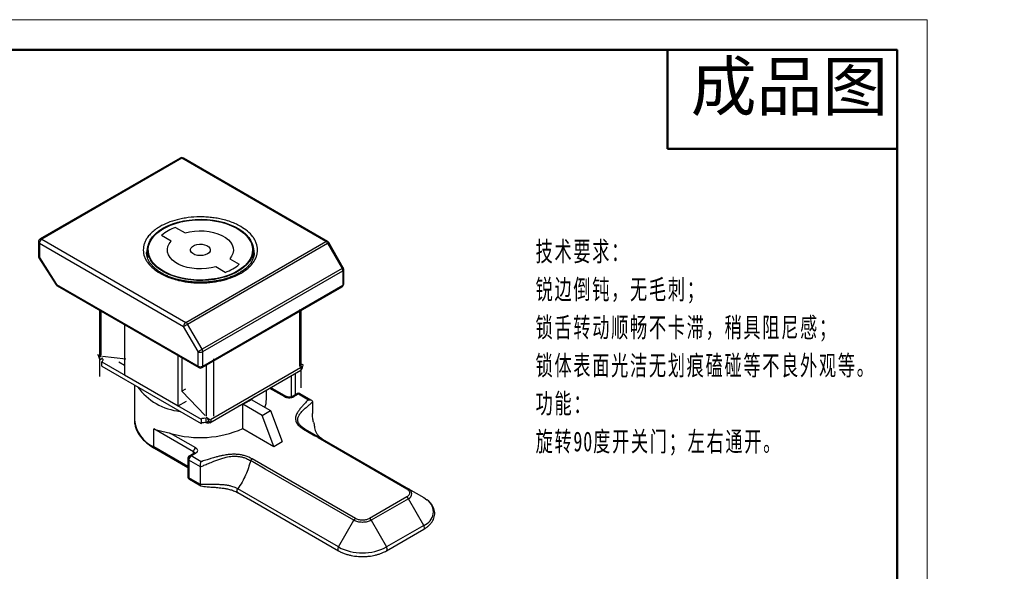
# Model space of a CAD drawing. Header units: millimetres. Extents: x 2539 to 2822, y 1334 to 1526.
# Tile 2 of 2: x 2673 to 2822, y 1442 to 1526. Entities that reach past the tile are written whole.
import ezdxf

# ---------------------------------------------------------------- set-up
doc = ezdxf.new("R2010")
doc.units = ezdxf.units.MM
doc.layers.add('1轮廓实线层', color=7, linetype='Continuous')
for name, color, linetype, lineweight in [('尺寸线层', 3, 'Continuous', 18), ('粗实线层', 7, 'Continuous', 50), ('细实线层', 3, 'Continuous', 18)]:
    doc.layers.add(name, color=color, linetype=linetype, lineweight=lineweight)
doc.styles.add('TEXTSTYLE_2', font='arial.ttf')
doc.styles.add('标准', font='txt', dxfattribs={"width": 0.667})

msp = doc.modelspace()

# ---------------------------------------------------------------- linework, layer by layer
at = {"layer": '1轮廓实线层', "linetype": 'Continuous', "lineweight": 25}
for p, q in [((2697.582778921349, 1504.99139714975), (2676.369575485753, 1492.745275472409)), ((2697.832758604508, 1504.966643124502), (2676.619555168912, 1492.720521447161)), ((2719.67733289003, 1492.356038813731), (2697.832758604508, 1504.966643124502)), ((2719.927312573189, 1492.380792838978), (2698.082738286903, 1504.991397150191)), ((2696.887075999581, 1494.491064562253), (2698.349161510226, 1493.647020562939)), ((2706.7808272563, 1494.620499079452), (2706.695152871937, 1494.669274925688)), ((2696.227841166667, 1492.422408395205), (2694.765755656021, 1493.266452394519)), ((2676.119555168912, 1492.312251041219), (2676.119555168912, 1490.133083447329)), ((2676.266001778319, 1492.108149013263), (2676.266001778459, 1489.928981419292)), ((2676.266001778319, 1492.108149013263), (2698.110576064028, 1479.497544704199)), ((2676.619555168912, 1492.720521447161), (2698.464129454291, 1480.109917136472)), ((2698.464129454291, 1480.109917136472), (2719.67733289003, 1492.356038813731)), ((2698.714129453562, 1479.846015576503), (2719.927332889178, 1492.09213725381)), ((2719.927332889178, 1492.09213725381), (2722.124389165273, 1488.286724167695)), ((2722.307401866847, 1488.392355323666), (2720.110345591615, 1492.197768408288)), ((2676.266001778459, 1489.928981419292), (2678.870833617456, 1485.868474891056)), ((2692.506837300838, 1490.653953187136), (2692.506793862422, 1490.707644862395)), ((2692.648095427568, 1491.087705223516), (2692.648095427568, 1489.886492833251)), ((2708.67427603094, 1489.872982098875), (2708.67427603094, 1491.087705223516)), ((2708.815534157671, 1490.653953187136), (2708.814753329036, 1490.611672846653)), ((2676.198707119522, 1489.863107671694), (2678.803538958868, 1485.802601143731)), ((2704.435295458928, 1487.684345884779), (2702.973209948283, 1488.528389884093)), ((2705.094530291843, 1489.753002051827), (2706.556615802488, 1488.908958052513)), ((2694.62722077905, 1487.506133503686), (2694.541542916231, 1487.554910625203)), ((2722.124389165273, 1488.286724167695), (2700.9111857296, 1476.040602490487)), ((2701.014739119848, 1475.692131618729), (2722.227942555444, 1487.938253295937)), ((2722.227942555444, 1487.938253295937), (2722.227942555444, 1485.739396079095)), ((2722.374389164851, 1488.142355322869), (2722.374054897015, 1488.131802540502)), ((2722.374389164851, 1485.943498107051), (2722.374389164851, 1488.14235532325)), ((2678.870833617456, 1485.868474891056), (2700.307632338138, 1473.493274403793)), ((2678.974407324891, 1485.639552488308), (2700.411206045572, 1473.264352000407)), ((2700.911165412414, 1473.264352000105), (2722.12436884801, 1485.510473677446)), ((2701.014739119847, 1473.49327440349), (2722.227942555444, 1485.739396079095)), ((2685.40085205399, 1481.929644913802), (2685.40085205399, 1471.902569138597)), ((2685.63516662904, 1475.106816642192), (2685.63516662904, 1481.794377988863)), ((2715.687204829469, 1482.085531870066), (2715.687204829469, 1473.433180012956)), ((2715.921519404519, 1470.22893250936), (2715.921519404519, 1481.929644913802)), ((2689.170700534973, 1479.753357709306), (2689.170700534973, 1472.164687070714)), ((2700.307632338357, 1475.692131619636), (2698.110576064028, 1479.497544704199)), ((2700.9111857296, 1476.040602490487), (2698.714129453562, 1479.846015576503)), ((2685.069481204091, 1475.277434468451), (2685.63516662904, 1474.950871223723)), ((2685.811943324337, 1475.004765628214), (2689.34747723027, 1474.596826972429)), ((2697.302428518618, 1467.470340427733), (2697.302428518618, 1475.059011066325)), ((2700.307632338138, 1473.493274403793), (2700.307632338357, 1475.692131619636)), ((2701.014739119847, 1473.49327440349), (2701.014739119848, 1475.692131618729)), ((2685.463720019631, 1474.51487203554), (2685.863720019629, 1474.745862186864)), ((2685.708458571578, 1474.163396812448), (2700.764670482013, 1465.471630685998)), ((2685.708458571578, 1473.51016416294), (2685.708458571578, 1474.163396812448)), ((2685.708458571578, 1473.51016416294), (2700.764670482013, 1464.81839803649)), ((2689.170700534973, 1473.593401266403), (2688.28681705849, 1474.103656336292)), ((2697.832758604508, 1474.752858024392), (2697.832758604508, 1469.698378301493)), ((2701.545069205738, 1473.630296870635), (2701.545069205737, 1465.922225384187)), ((2702.676440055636, 1465.922225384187), (2702.676440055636, 1474.574577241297)), ((2716.252890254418, 1473.603797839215), (2715.687204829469, 1473.930361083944)), ((2689.170700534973, 1472.164687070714), (2697.302428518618, 1467.470340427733)), ((2702.07002830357, 1464.928207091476), (2715.858610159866, 1472.888185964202)), ((2716.156217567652, 1473.415165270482), (2702.207427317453, 1465.362700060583)), ((2714.449767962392, 1468.857642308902), (2714.449767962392, 1472.074878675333)), ((2715.015453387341, 1472.401441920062), (2715.015453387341, 1469.169254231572)), ((2690.661185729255, 1470.651015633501), (2690.661185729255, 1465.366669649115)), ((2698.398444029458, 1470.024941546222), (2697.832758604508, 1469.698378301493)), ((2697.832758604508, 1469.698378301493), (2701.368292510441, 1466.024276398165)), ((2710.661185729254, 1468.469524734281), (2710.661185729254, 1469.887776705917)), ((2711.150324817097, 1470.170150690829), (2713.389107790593, 1468.877728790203)), ((2713.639087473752, 1468.902482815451), (2711.296754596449, 1470.254682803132)), ((2715.260834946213, 1469.310909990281), (2714.55334166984, 1468.902482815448)), ((2714.803321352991, 1468.877728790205), (2715.509927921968, 1469.285644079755)), ((2715.509927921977, 1469.28564407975), (2717.016272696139, 1468.416049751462)), ((2717.449704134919, 1468.334899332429), (2715.759907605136, 1469.310398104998)), ((2697.302428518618, 1467.470340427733), (2698.539865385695, 1468.184697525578)), ((2707.067161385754, 1467.711100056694), (2706.334612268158, 1467.39009901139)), ((2707.067161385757, 1464.036666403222), (2707.067161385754, 1467.711100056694)), ((2709.994995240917, 1466.020897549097), (2707.067161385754, 1467.711100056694)), ((2708.896003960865, 1468.868758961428), (2708.33995359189, 1468.445867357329)), ((2708.33995359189, 1468.445867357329), (2711.267787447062, 1466.755664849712)), ((2717.631248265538, 1468.060965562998), (2717.631248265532, 1466.322355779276)), ((2709.994995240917, 1466.020897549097), (2711.267787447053, 1466.755664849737)), ((2711.762762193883, 1461.325953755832), (2709.994995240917, 1466.020897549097)), ((2711.267787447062, 1466.755664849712), (2713.035554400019, 1462.060721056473)), ((2700.764670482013, 1465.471630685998), (2700.764670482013, 1464.81839803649)), ((2701.464965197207, 1465.587179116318), (2701.464965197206, 1464.933946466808)), ((2701.464965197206, 1464.933946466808), (2701.891703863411, 1465.180297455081)), ((2701.545069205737, 1465.766279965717), (2702.110754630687, 1465.439716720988)), ((2701.670069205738, 1465.621051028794), (2702.070069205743, 1464.928230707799)), ((2693.590117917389, 1461.284629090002), (2693.590117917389, 1463.979213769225)), ((2699.600525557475, 1460.509479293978), (2693.590117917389, 1463.979213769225)), ((2699.954078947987, 1461.121851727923), (2696.151611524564, 1463.316969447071)), ((2707.067161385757, 1464.036666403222), (2711.762762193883, 1461.325953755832)), ((2716.263914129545, 1463.94669500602), (2717.980269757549, 1462.955865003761)), ((2716.514112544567, 1463.971331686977), (2732.167352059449, 1454.934908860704)), ((2711.762762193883, 1461.325953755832), (2713.035554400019, 1462.060721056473)), ((2718.482315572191, 1462.666040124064), (2717.980269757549, 1462.955865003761)), ((2718.482315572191, 1462.666040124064), (2731.917395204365, 1454.910141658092)), ((2698.747472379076, 1458.3073517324), (2693.590117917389, 1461.284629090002)), ((2693.693691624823, 1461.055706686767), (2698.747472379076, 1458.138221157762)), ((2699.704099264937, 1460.330197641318), (2698.997492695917, 1459.922282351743)), ((2699.247472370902, 1459.897528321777), (2699.954078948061, 1460.30544361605)), ((2699.600525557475, 1460.270405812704), (2699.600525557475, 1460.509479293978)), ((2698.747472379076, 1459.489257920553), (2698.747472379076, 1456.79467324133)), ((2700.661685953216, 1458.264645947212), (2698.893918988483, 1459.28515599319)), ((2698.893918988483, 1459.28515599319), (2698.893918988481, 1456.590571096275)), ((2700.753816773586, 1459.027934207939), (2699.247472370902, 1459.897528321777)), ((2709.962194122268, 1458.207596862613), (2708.245684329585, 1459.198526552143)), ((2724.149263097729, 1450.425703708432), (2708.495798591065, 1459.462256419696)), ((2700.661685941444, 1455.57006086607), (2700.661685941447, 1458.264645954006)), ((2710.464239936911, 1457.917771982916), (2709.962194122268, 1458.207596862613)), ((2723.899235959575, 1450.161838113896), (2710.464239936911, 1457.917771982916)), ((2700.661670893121, 1455.57006952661), (2698.893918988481, 1456.590571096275)), ((2698.997492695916, 1456.361648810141), (2700.744926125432, 1455.352876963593)), ((2721.565774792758, 1446.120164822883), (2706.309451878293, 1454.927452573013)), ((2706.309462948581, 1454.350064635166), (2721.565795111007, 1445.542771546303)), ((2732.167352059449, 1454.934908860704), (2734.500801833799, 1453.587399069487)), ((2731.917351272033, 1453.69135688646), (2726.260497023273, 1450.425724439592)), ((2732.167351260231, 1453.427455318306), (2726.510497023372, 1450.161822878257)), ((2734.500801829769, 1449.385800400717), (2732.167351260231, 1453.427455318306)), ((2721.565774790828, 1446.120164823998), (2723.899235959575, 1450.161838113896)), ((2726.510497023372, 1450.161822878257), (2728.843949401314, 1446.120164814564)), ((2728.843929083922, 1445.542771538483), (2734.500783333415, 1448.808403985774)), ((2734.500801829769, 1449.385800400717), (2728.843949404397, 1446.120164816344))]:
    msp.add_line(p, q, dxfattribs=at)
at = {"layer": '1轮廓实线层', "linetype": 'Continuous', "lineweight": 25, "flags": 128}
for points in [[(2694.995075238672, 1494.358681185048), (2695.677896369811, 1494.710223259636), (2696.425682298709, 1495.014540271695), (2697.228684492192, 1495.267664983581), (2698.076434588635, 1495.46629752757), (2698.957880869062, 1495.607848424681), (2699.861532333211, 1495.690472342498), (2700.775608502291, 1495.713092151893), (2701.688192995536, 1495.675412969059), (2702.58738887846, 1495.577925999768), (2703.461473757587, 1495.42190213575), (2704.299052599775, 1495.209375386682), (2705.089206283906, 1494.943116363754), (2705.821633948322, 1494.626596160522), (2706.486787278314, 1494.26394110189), (2707.075994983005, 1493.859878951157), (2707.581575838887, 1493.41967727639), (2707.996938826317, 1492.949074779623), (2708.316669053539, 1492.454206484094), (2708.536598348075, 1491.941523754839), (2708.653859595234, 1491.417710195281), (2708.66692411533, 1490.889594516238), (2708.575621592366, 1490.364061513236), (2708.381142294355, 1489.847962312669), (2708.086021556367, 1489.348025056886), (2707.694106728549, 1488.870767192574), (2707.21050702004, 1488.422410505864), (2706.641526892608, 1488.008800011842), (2705.994583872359, 1487.635327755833), (2705.278111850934, 1487.306862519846), (2704.501451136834, 1487.027686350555), (2703.674726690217, 1486.801438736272), (2702.808716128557, 1486.631069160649), (2701.914709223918, 1486.518798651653), (2701.004360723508, 1486.466090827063), (2700.08953841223, 1486.473632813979), (2699.182168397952, 1486.541326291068), (2698.294079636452, 1486.668288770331), (2697.436849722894, 1486.852865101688), (2696.621653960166, 1487.092649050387), (2695.859119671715, 1487.384514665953), (2695.159187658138, 1487.724657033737), (2694.53098260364, 1488.108641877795), (2693.982694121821, 1488.531463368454), (2693.521469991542, 1488.987609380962), (2693.153322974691, 1489.47113335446), (2692.883052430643, 1489.975731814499), (2692.714181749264, 1490.494826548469), (2692.648912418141, 1491.02165036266), (2692.68809532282, 1491.549335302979), (2692.831219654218, 1492.071002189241), (2693.076419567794, 1492.579850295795), (2693.420498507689, 1493.069246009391), (2693.858970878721, 1493.532809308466), (2694.386120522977, 1493.964496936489), (2694.995075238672, 1494.358681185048)], [(2706.247329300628, 1487.862893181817), (2705.574144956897, 1487.51631248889), (2704.836912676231, 1487.216290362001), (2704.04524340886, 1486.966738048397), (2703.209457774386, 1486.770908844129), (2702.340451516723, 1486.631355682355), (2701.449553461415, 1486.549897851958), (2700.548377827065, 1486.527597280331), (2699.648672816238, 1486.56474468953), (2698.762167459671, 1486.660855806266), (2697.900418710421, 1486.81467767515), (2697.074660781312, 1487.02420499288), (2696.295658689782, 1487.28670625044), (2695.573567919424, 1487.598759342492), (2694.917802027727, 1487.956296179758), (2694.336909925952, 1488.354655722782), (2693.838464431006, 1488.788644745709), (2693.428963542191, 1489.252605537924), (2693.113745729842, 1489.740489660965), (2692.896920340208, 1490.245936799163), (2692.781314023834, 1490.762357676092), (2692.76843388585, 1491.283019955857), (2692.858447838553, 1491.80113600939), (2693.050182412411, 1492.309951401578), (2693.341138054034, 1492.802832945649), (2693.727521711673, 1493.273355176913), (2694.204296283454, 1493.715384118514), (2694.765246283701, 1494.123157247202), (2695.403058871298, 1494.491358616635), (2696.109419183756, 1494.815188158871), (2696.875118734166, 1495.090424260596), (2697.690175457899, 1495.313478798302), (2698.543963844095, 1495.481443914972), (2699.425353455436, 1495.592129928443), (2700.322854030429, 1495.644093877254), (2701.224765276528, 1495.636658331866), (2702.119329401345, 1495.569920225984), (2702.994884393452, 1495.44474959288), (2703.840016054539, 1495.26277822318), (2704.643706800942, 1495.026378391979), (2705.395479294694, 1494.738631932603), (2706.085533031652, 1494.403290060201), (2706.704872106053, 1494.024724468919), (2707.245422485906, 1493.607870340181), (2707.700137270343, 1493.158162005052), (2708.063088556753, 1492.681462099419), (2708.329544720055, 1492.183985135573), (2708.496032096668, 1491.672216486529), (2708.560380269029, 1491.152827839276), (2708.521750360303, 1490.632590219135), (2708.380645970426, 1490.118285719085), (2708.138906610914, 1489.616619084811), (2707.799683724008, 1489.134130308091), (2707.367399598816, 1488.677109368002), (2706.847689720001, 1488.251514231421), (2706.247329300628, 1487.862893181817)], [(2698.349161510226, 1493.647020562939), (2699.032685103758, 1493.816755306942), (2699.752273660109, 1493.9260521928), (2700.491991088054, 1493.972490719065), (2701.235455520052, 1493.955042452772), (2701.966202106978, 1493.874093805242), (2702.668047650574, 1493.731437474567), (2703.325448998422, 1493.530232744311), (2703.923847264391, 1493.274935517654), (2704.449990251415, 1492.971199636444), (2704.892225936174, 1492.625751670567), (2705.240760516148, 1492.246241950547), (2705.487875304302, 1491.841075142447), (2705.628097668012, 1491.419224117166), (2705.658322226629, 1490.990031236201), (2705.577879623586, 1490.563001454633), (2705.388551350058, 1490.147591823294), (2705.094530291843, 1489.753002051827)], [(2702.973209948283, 1488.528389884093), (2702.289686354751, 1488.358655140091), (2701.570097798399, 1488.249358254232), (2700.830380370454, 1488.202919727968), (2700.086915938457, 1488.22036799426), (2699.35616935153, 1488.30131664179), (2698.654323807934, 1488.443972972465), (2697.996922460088, 1488.645177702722), (2697.398524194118, 1488.900474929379), (2696.872381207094, 1489.204210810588), (2696.430145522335, 1489.549658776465), (2696.08161094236, 1489.929168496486), (2695.834496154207, 1490.334335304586), (2695.694273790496, 1490.756186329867), (2695.66404923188, 1491.185379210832), (2695.744491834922, 1491.6124089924), (2695.933820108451, 1492.027818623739), (2696.227841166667, 1492.422408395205)], [(2701.721845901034, 1490.475399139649), (2701.396351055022, 1490.332906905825), (2701.016332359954, 1490.246394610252), (2700.609974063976, 1490.222278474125), (2700.207413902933, 1490.262347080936), (2699.83850792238, 1490.363628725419), (2699.530616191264, 1490.518611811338), (2699.306573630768, 1490.715801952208), (2699.182996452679, 1490.940574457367), (2699.169049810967, 1491.176258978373), (2699.265768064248, 1491.405375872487), (2699.46597806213, 1491.610932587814), (2699.754831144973, 1491.777683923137), (2700.110904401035, 1491.893262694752), (2700.507789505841, 1491.949096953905), (2700.916051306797, 1491.94104572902), (2701.305410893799, 1491.869706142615), (2701.646991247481, 1491.740369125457), (2701.915458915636, 1491.56262701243), (2702.090902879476, 1491.349662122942), (2702.160311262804, 1491.117269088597), (2702.118536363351, 1490.882683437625), (2701.968676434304, 1490.663303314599), (2701.721845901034, 1490.475399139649)], [(2720.110345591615, 1492.197768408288), (2720.104109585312, 1492.194174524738), (2720.081624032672, 1492.181199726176), (2720.043601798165, 1492.159254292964), (2719.991504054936, 1492.129181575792), (2719.927332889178, 1492.09213725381)], [(2722.124389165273, 1488.286724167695), (2722.188560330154, 1488.323768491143), (2722.240658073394, 1488.353841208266), (2722.278680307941, 1488.37578664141), (2722.301165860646, 1488.388761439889), (2722.30740186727, 1488.392355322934)], [(2698.110576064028, 1479.497544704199), (2698.166142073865, 1479.529631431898), (2698.233159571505, 1479.568328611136), (2698.309053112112, 1479.612149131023), (2698.390906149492, 1479.659408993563), (2698.475573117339, 1479.708292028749), (2698.559800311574, 1479.756919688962), (2698.640350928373, 1479.8034232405), (2698.714129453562, 1479.846015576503)], [(2700.307632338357, 1475.692131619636), (2700.363198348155, 1475.724218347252), (2700.430215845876, 1475.762915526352), (2700.506109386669, 1475.806736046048), (2700.587962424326, 1475.853995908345), (2700.672629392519, 1475.90287894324), (2700.756856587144, 1475.95150660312), (2700.837407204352, 1475.998010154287), (2700.9111857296, 1476.040602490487)], [(2734.500801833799, 1453.587399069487), (2734.981657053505, 1453.267041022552), (2735.025486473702, 1453.232731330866)], [(2728.841800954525, 1445.541563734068), (2728.867249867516, 1445.559018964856), (2728.920590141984, 1445.630991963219), (2728.945800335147, 1445.732659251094), (2728.940709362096, 1445.855265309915), (2728.905755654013, 1445.988251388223), (2728.843949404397, 1446.120164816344)]]:
    msp.add_lwpolyline(points, dxfattribs=at)
at = {"layer": '1轮廓实线层', "linetype": 'Continuous', "lineweight": 25}
for centre, radius, start, end in [((2697.832758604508, 1504.558372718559), 0.5000000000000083, 60.0013442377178, 119.9999996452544), ((2697.686301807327, 1504.762211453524), 0.2514794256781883, 54.38182749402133, 114.3139511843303), ((2697.9792186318, 1504.762202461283), 0.2514886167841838, 65.69288080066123, 125.6175776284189), ((2699.049421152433, 1488.295744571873), 6.561838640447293, 109.2404586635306, 130.7541648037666), ((2676.619555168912, 1492.312251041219), 0.5, 119.9999996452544, 179.9976723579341), ((2676.365037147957, 1492.333797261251), 0.2464247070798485, 185.0133423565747, 246.3036801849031), ((2677.033609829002, 1492.073218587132), 0.7684024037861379, 122.6054783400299, 177.394521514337), ((2676.473098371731, 1492.516089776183), 0.2514794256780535, 54.3818274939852, 114.3139511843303), ((2695.358765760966, 1490.671427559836), 2.852201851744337, 156.1060712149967, 179.272437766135), ((2705.943895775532, 1490.667858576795), 2.871672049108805, 359.7225577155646, 23.79974923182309), ((2719.823916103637, 1492.151255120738), 0.2518392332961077, 65.95265514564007, 125.5949108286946), ((2719.366482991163, 1491.832417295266), 0.6089393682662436, 42.88967197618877, 59.30435324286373), ((2719.210129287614, 1491.680308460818), 0.827033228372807, 29.86507241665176, 43.2383072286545), ((2676.369783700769, 1490.158036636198), 0.251469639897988, 185.6947993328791, 245.6253416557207), ((2676.322955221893, 1489.803489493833), 0.1378111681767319, 114.4105186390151, 154.3668320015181), ((2702.272950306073, 1493.879665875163), 6.561838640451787, 289.2404586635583, 310.7541648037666), ((2721.409086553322, 1487.871497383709), 0.827085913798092, 16.7621178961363, 30.13478274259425), ((2721.618933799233, 1487.930832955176), 0.6090539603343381, 0.698073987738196, 17.11068692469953), ((2722.121304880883, 1488.170680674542), 0.2557226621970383, 294.6456557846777, 351.2552735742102), ((2678.927787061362, 1485.742982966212), 0.13781116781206, 114.4105189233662, 154.3668322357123), ((2679.10867639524, 1485.838192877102), 0.2397627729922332, 172.7441705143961, 235.9436491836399), ((2721.874389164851, 1485.943498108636), 0.5000000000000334, 299.9999996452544, 359.9976720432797), ((2721.977612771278, 1485.714761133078), 0.2515390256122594, 305.6980374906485, 5.620378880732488), ((2722.124160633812, 1485.968451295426), 0.2514696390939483, 294.3746582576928, 354.305200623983), ((2698.878184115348, 1479.462614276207), 0.7684024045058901, 122.6054783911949, 177.3945213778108), ((2698.153279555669, 1479.586295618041), 0.6089393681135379, 42.88967197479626, 59.30435326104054), ((2697.996925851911, 1479.434186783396), 0.8270332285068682, 29.8650724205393, 43.23830722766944), ((2700.661185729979, 1476.374487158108), 0.7685109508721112, 242.609672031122, 297.3903278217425), ((2700.195883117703, 1475.625375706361), 0.8270859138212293, 16.76211789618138, 30.13478275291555), ((2700.405730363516, 1475.684711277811), 0.6090539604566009, 0.6980740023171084, 17.11068692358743), ((2685.588028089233, 1474.474708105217), 0.3337936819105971, 291.1489156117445, 16.17046820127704), ((2700.552637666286, 1473.466231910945), 0.2464932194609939, 173.7014664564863, 234.9832345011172), ((2700.661185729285, 1474.175629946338), 0.768510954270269, 242.609672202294, 297.3903277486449), ((2700.764409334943, 1473.468639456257), 0.2515390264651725, 305.6980375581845, 5.620379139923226), ((2700.661185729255, 1473.697376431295), 0.5000000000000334, 240.0013440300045, 299.9999996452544), ((2698.460354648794, 1475.59977611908), 8.992151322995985, 215.5430755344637, 264.46230099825), ((2715.656387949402, 1469.081203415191), 0.2514886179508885, 65.69288095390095, 125.6175774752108), ((2703.008897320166, 1476.210754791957), 9.418791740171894, 295.5227128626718, 304.4719106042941), ((2707.185777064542, 1468.481880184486), 3.475430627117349, 339.0390001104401, 359.7963082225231), ((2713.534120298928, 1468.687239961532), 0.2394047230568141, 63.7703466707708, 127.2807544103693), ((2714.658528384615, 1468.687971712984), 0.2386896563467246, 52.65478096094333, 116.8786021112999), ((2695.614142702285, 1465.82869976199), 4.974460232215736, 185.3293391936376, 245.9908017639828), ((2701.29202277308, 1464.455433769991), 1.144882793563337, 81.31182067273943, 117.4269180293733), ((2701.292022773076, 1463.802201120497), 1.144882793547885, 81.31182067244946, 117.4269180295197), ((2700.625853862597, 1478.593928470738), 15.91867838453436, 253.6760012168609, 293.8684653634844), ((2693.835118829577, 1461.257585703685), 0.2464889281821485, 173.7011474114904, 234.9866721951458), ((2700.368133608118, 1460.474548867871), 0.7684024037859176, 122.6054783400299, 177.39452151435), ((2699.483853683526, 1460.265237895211), 0.2706772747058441, 18.08352620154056, 64.46662212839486), ((2699.80761892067, 1460.101002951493), 0.2514886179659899, 54.38242252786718, 114.3071190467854), ((2699.247472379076, 1459.489257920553), 0.5, 120.0626590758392, 180.0000000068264), ((2698.997700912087, 1459.514211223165), 0.2514696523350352, 185.6948251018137, 245.6253426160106), ((2699.661527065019, 1459.250225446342), 0.7684024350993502, 122.6054798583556, 177.3945126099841), ((2699.247472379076, 1456.79467324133), 0.5, 180.0000000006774, 240.0026882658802), ((2698.997701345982, 1456.819626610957), 0.2514700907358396, 185.69483047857, 245.6252793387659), ((2699.13176173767, 1456.560289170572), 0.2397627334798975, 172.7441905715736, 235.9436510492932), ((2731.881286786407, 1454.181182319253), 0.8061868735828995, 290.7834200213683, 69.21657915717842), ((2731.535597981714, 1453.079347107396), 0.721312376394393, 28.85560985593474, 58.04532594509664), ((2733.751622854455, 1451.447227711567), 2.193342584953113, 289.9725266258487, 54.49412472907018), ((2725.878743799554, 1449.813714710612), 0.7213122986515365, 28.85560893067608, 58.04532832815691), ((2734.359356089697, 1449.010283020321), 0.2464889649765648, 305.0133328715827, 6.298847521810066), ((2733.883372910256, 1449.012696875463), 0.7214046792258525, 1.956517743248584, 31.14397249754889), ((2721.706252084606, 1445.744456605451), 0.2455460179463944, 173.6313236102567, 235.7543265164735), ((2722.18320397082, 1445.747064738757), 0.7214031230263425, 148.8562720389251, 178.0435013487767), ((2725.204862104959, 1453.108232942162), 7.87883573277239, 242.4914253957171, 297.5085744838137)]:
    msp.add_arc(centre, radius, start, end, dxfattribs=at)
for points, knots in [([(2706.69515413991, 1494.669275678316), (2706.435297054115, 1494.805261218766), (2705.907599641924, 1495.081410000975), (2704.999033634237, 1495.425460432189), (2704.082019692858, 1495.689106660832), (2703.18569077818, 1495.875437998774), (2702.334331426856, 1495.998303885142), (2701.459717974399, 1496.071448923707), (2700.275535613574, 1496.099329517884), (2699.095774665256, 1496.021983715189), (2697.964102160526, 1495.843976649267), (2696.901788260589, 1495.60838455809), (2695.699126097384, 1495.217044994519), (2694.599081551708, 1494.680628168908), (2693.783997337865, 1494.141686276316), (2693.176281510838, 1493.622636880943), (2692.714681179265, 1493.094312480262), (2692.385382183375, 1492.578352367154), (2692.166709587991, 1492.087696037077), (2692.033913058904, 1491.583327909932), (2691.977364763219, 1490.89990399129), (2692.103309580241, 1490.218423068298), (2692.403392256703, 1489.563669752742), (2692.805648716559, 1488.949693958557), (2693.464058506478, 1488.246201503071), (2694.189349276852, 1487.78087050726), (2694.541542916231, 1487.554910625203)], [0, 0, 0, 0, 0.03885904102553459, 0.07891189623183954, 0.120066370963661, 0.1522438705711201, 0.1844018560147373, 0.217257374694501, 0.2500929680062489, 0.3156970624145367, 0.3478745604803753, 0.3800325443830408, 0.441745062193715, 0.5000000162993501, 0.5388634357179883, 0.5789118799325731, 0.6200663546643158, 0.6522438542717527, 0.6844018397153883, 0.7172573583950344, 0.7500929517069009, 0.8156970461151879, 0.8478745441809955, 0.8800325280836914, 0.941745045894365, 0.9999999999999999, 0.9999999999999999, 0.9999999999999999, 0.9999999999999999]), ([(2694.62722077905, 1487.506133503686), (2694.887077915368, 1487.370148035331), (2695.414775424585, 1487.093999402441), (2696.323341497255, 1486.749949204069), (2697.240355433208, 1486.486303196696), (2698.136684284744, 1486.29997206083), (2698.988043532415, 1486.177106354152), (2699.862656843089, 1486.103961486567), (2701.04683896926, 1486.076081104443), (2702.22659963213, 1486.153427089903), (2703.358271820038, 1486.331434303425), (2704.420585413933, 1486.567026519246), (2705.623247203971, 1486.958366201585), (2706.723291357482, 1487.494783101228), (2707.538375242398, 1488.03372501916), (2708.146090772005, 1488.552774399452), (2708.60769081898, 1489.081098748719), (2708.936989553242, 1489.597058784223), (2709.15566191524, 1490.087715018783), (2709.28845822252, 1490.5920830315), (2709.345006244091, 1491.275506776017), (2709.219061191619, 1491.956987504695), (2708.918978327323, 1492.611740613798), (2708.516721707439, 1493.225716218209), (2707.858311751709, 1493.929208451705), (2707.133020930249, 1494.394539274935), (2706.7808272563, 1494.620499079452)], [0, 0, 0, 0, 0.0388590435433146, 0.07891190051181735, 0.1200663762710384, 0.1522438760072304, 0.1844018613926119, 0.2172573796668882, 0.2500929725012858, 0.3156970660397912, 0.3478745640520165, 0.3800325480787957, 0.441745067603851, 0.5000000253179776, 0.5388634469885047, 0.5789118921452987, 0.6200663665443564, 0.6522438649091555, 0.6844018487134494, 0.7172573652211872, 0.750092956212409, 0.815697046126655, 0.8478745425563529, 0.8800325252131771, 0.9417450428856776, 1, 1, 1, 1]), ([(2720.107609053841, 1492.195305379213), (2720.104475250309, 1492.203109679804), (2720.086388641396, 1492.248151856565), (2720.012691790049, 1492.326586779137), (2719.930852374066, 1492.375165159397), (2719.88341444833, 1492.403323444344)], [0, 0, 0, 0, 0.080964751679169, 0.4672844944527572, 1, 1, 1, 1]), ([(2676.120022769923, 1490.154702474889), (2676.125376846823, 1490.088972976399), (2676.133018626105, 1489.995158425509), (2676.173101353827, 1489.898921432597), (2676.196189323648, 1489.870651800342), (2676.201516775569, 1489.864128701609)], [0, 0, 0, 0, 0.6429007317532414, 0.9176008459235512, 0.9999999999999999, 0.9999999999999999, 0.9999999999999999, 0.9999999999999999]), ([(2700.661185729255, 1486.183307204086), (2700.363973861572, 1486.188292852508), (2699.946597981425, 1486.195294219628), (2699.335956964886, 1486.241836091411), (2698.820943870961, 1486.297219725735), (2698.219395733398, 1486.388879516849), (2697.605867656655, 1486.511691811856), (2696.987519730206, 1486.668495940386), (2696.379860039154, 1486.858491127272), (2695.793947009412, 1487.080423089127), (2695.239001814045, 1487.332260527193), (2694.722536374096, 1487.611488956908), (2694.250618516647, 1487.915284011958), (2693.828063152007, 1488.240690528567), (2693.458606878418, 1488.584861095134), (2693.144879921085, 1488.945402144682), (2692.889350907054, 1489.320882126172), (2692.692405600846, 1489.711471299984), (2692.563463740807, 1490.119637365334), (2692.501799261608, 1490.451131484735), (2692.513617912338, 1490.647461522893), (2692.516847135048, 1490.701104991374)], [0, 0, 0, 0, 0.06822112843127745, 0.09580321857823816, 0.1414397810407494, 0.1885546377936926, 0.2387921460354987, 0.2908504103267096, 0.34419513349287, 0.3984071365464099, 0.4532031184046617, 0.5083981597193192, 0.5638934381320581, 0.6196767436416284, 0.6758188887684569, 0.7325120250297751, 0.7901187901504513, 0.8492205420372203, 0.9106724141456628, 0.9755929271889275, 1, 1, 1, 1]), ([(2708.803979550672, 1490.61686179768), (2708.803337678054, 1490.531343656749), (2708.801606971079, 1490.300757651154), (2708.707876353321, 1489.928856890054), (2708.536551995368, 1489.505161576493), (2708.289050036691, 1489.094592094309), (2707.972574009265, 1488.698711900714), (2707.58812232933, 1488.319863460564), (2707.138848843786, 1487.961316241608), (2706.628594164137, 1487.626857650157), (2706.062540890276, 1487.320370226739), (2705.447231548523, 1487.045588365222), (2704.791122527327, 1486.806002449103), (2704.106210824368, 1486.604917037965), (2703.413661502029, 1486.445827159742), (2702.753636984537, 1486.33176565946), (2702.165177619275, 1486.258420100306), (2701.609022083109, 1486.211187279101), (2701.118592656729, 1486.186974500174), (2700.791619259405, 1486.184352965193), (2700.661185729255, 1486.183307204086)], [0, 0, 0, 0, 0.0394189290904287, 0.1062868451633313, 0.1712187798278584, 0.2346082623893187, 0.2970170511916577, 0.3588762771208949, 0.4204540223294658, 0.4818704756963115, 0.5431521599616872, 0.6042621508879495, 0.665047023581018, 0.7251672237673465, 0.7838438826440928, 0.8388550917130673, 0.8855996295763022, 0.9239293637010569, 0.9696545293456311, 1, 1, 1, 1]), ([(2722.371958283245, 1488.093111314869), (2722.37033927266, 1488.158863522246), (2722.368024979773, 1488.25285294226), (2722.332659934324, 1488.352349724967), (2722.310154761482, 1488.383095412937), (2722.304269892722, 1488.391135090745)], [0, 0, 0, 0, 0.6323083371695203, 0.903852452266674, 1, 1, 1, 1]), ([(2678.806697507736, 1485.805312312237), (2678.810878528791, 1485.796335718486), (2678.832028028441, 1485.750928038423), (2678.890498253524, 1485.692448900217), (2678.951482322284, 1485.659574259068), (2678.977162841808, 1485.645730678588)], [0, 0, 0, 0, 0.1248337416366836, 0.631465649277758, 1, 1, 1, 1]), ([(2685.463720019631, 1474.51487203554), (2685.41053505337, 1474.61369239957), (2685.304127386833, 1474.811403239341), (2685.208009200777, 1475.063287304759), (2685.170747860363, 1475.187060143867), (2685.156291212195, 1475.235081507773)], [0, 0, 0, 0, 0.3794933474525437, 0.7592559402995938, 0.9999999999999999, 0.9999999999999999, 0.9999999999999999, 0.9999999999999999]), ([(2715.858651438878, 1472.888209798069), (2715.911836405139, 1472.931255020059), (2716.018244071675, 1473.017376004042), (2716.114362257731, 1473.236130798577), (2716.151623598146, 1473.399736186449), (2716.166080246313, 1473.463211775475)], [0, 0, 0, 0, 0.3794933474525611, 0.7592559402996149, 0.9999999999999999, 0.9999999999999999, 0.9999999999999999, 0.9999999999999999]), ([(2715.259951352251, 1469.310390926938), (2715.296461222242, 1469.323592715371), (2715.369488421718, 1469.349998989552), (2715.463111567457, 1469.307097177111), (2715.509927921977, 1469.28564407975)], [0, 0, 0, 0, 0.4999489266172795, 1, 1, 1, 1]), ([(2715.509988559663, 1469.37737367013), (2715.446192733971, 1469.371362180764), (2715.358174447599, 1469.363068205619), (2715.281482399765, 1469.321272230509), (2715.260376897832, 1469.309770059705)], [0, 0, 0, 0, 0.7248019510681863, 1, 1, 1, 1]), ([(2715.758509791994, 1469.307287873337), (2715.738000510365, 1469.319626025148), (2715.662992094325, 1469.364750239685), (2715.574375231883, 1469.372061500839), (2715.509988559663, 1469.37737367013)], [0, 0, 0, 0, 0.2734264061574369, 1, 1, 1, 1]), ([(2713.389107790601, 1468.877728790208), (2713.487525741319, 1468.831877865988), (2713.639421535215, 1468.761112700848), (2713.892232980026, 1468.71679053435), (2714.096036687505, 1468.7045784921), (2714.300015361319, 1468.716766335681), (2714.552864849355, 1468.761050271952), (2714.704902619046, 1468.831879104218), (2714.803321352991, 1468.877728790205)], [0, 0, 0, 0, 0.2394429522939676, 0.3695502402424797, 0.4999998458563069, 0.6301072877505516, 0.7605570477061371, 1, 1, 1, 1]), ([(2714.096214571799, 1468.800374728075), (2714.026889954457, 1468.803638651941), (2713.929960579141, 1468.808202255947), (2713.80465789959, 1468.835531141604), (2713.718292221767, 1468.863003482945), (2713.658160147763, 1468.890183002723), (2713.641402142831, 1468.901422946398), (2713.639963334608, 1468.902387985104)], [0, 0, 0, 0, 0.3752176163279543, 0.5246276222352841, 0.7555664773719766, 0.9790134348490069, 1, 1, 1, 1]), ([(2714.55007616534, 1468.902503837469), (2714.534927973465, 1468.893641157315), (2714.500023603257, 1468.873219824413), (2714.412822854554, 1468.842258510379), (2714.279674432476, 1468.809529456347), (2714.167934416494, 1468.803953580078), (2714.096214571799, 1468.800374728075)], [0, 0, 0, 0, 0.1726670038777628, 0.3978582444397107, 0.613517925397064, 0.9999999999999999, 0.9999999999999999, 0.9999999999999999, 0.9999999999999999]), ([(2717.016272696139, 1468.416049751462), (2716.871985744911, 1468.263232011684), (2716.597800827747, 1467.97283624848), (2716.192871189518, 1467.543395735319), (2715.820251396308, 1467.120688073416), (2715.483502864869, 1466.684213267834), (2715.244707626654, 1466.281086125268), (2715.112639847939, 1465.92291429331), (2715.043502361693, 1465.51245982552), (2715.13981254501, 1464.997087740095), (2715.55775346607, 1464.415579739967), (2716.02838819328, 1464.103082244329), (2716.263914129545, 1463.94669500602)], [0, 0, 0, 0, 0.1066605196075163, 0.2026843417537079, 0.2996348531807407, 0.3972476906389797, 0.4953213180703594, 0.5600792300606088, 0.621235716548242, 0.7475019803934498, 0.8736390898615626, 1, 1, 1, 1]), ([(2716.514109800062, 1463.971328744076), (2716.468710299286, 1463.998129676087), (2716.375164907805, 1464.053352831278), (2716.240283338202, 1464.142792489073), (2716.106182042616, 1464.240667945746), (2715.932367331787, 1464.383219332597), (2715.755602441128, 1464.558973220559), (2715.608795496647, 1464.751881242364), (2715.453423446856, 1465.020374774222), (2715.381070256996, 1465.312622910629), (2715.412858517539, 1465.62947174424), (2715.487246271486, 1465.864672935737), (2715.613647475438, 1466.105771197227), (2715.798265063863, 1466.363746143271), (2716.076955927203, 1466.67460066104), (2716.443672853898, 1467.020830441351), (2716.843555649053, 1467.369873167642), (2717.188422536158, 1467.66674300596), (2717.442337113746, 1467.890282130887), (2717.577380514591, 1468.012295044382), (2717.631248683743, 1468.060965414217)], [0, 0, 0, 0, 0.02239122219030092, 0.04613697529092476, 0.07122240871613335, 0.09762942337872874, 0.1517414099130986, 0.1943177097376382, 0.2254832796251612, 0.3244523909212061, 0.3749743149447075, 0.4262279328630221, 0.4775659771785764, 0.539177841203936, 0.610642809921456, 0.7122628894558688, 0.8146087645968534, 0.8969863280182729, 0.9589083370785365, 1, 1, 1, 1]), ([(2717.016272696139, 1468.416049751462), (2717.105706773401, 1468.41642427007), (2717.273291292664, 1468.417126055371), (2717.449831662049, 1468.343774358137), (2717.546532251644, 1468.265247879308), (2717.594979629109, 1468.20217020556), (2717.625543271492, 1468.133601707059), (2717.629365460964, 1468.084938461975), (2717.631248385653, 1468.060965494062)], [0, 0, 0, 0, 0.3062936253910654, 0.5739430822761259, 0.6878640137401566, 0.795927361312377, 0.8994677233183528, 0.9999999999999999, 0.9999999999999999, 0.9999999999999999, 0.9999999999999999]), ([(2717.800036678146, 1465.029410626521), (2717.7516146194, 1465.231572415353), (2717.649980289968, 1465.655895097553), (2717.640160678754, 1466.093478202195), (2717.635019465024, 1466.322581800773)], [0, 0, 0, 0, 0.4764340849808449, 1, 1, 1, 1]), ([(2690.672732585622, 1465.420431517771), (2690.669250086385, 1465.323615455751), (2690.658654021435, 1465.029036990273), (2690.743589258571, 1464.529719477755), (2690.921272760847, 1463.953118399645), (2691.188296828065, 1463.404749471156), (2691.522517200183, 1462.894687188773), (2691.932112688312, 1462.407783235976), (2692.410577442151, 1461.94714506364), (2692.958951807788, 1461.520385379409), (2693.391164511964, 1461.223883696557), (2693.655130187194, 1461.081561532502), (2693.698014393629, 1461.058439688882)], [0, 0, 0, 0, 0.05805201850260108, 0.1766326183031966, 0.3005196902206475, 0.4124154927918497, 0.525063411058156, 0.6382106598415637, 0.7515778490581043, 0.8649215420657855, 0.9780549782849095, 1, 1, 1, 1]), ([(2702.070069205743, 1464.928230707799), (2702.006213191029, 1464.903645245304), (2701.878455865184, 1464.854456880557), (2701.654997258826, 1464.879490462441), (2701.511360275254, 1464.920651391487), (2701.464965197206, 1464.933946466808)], [0, 0, 0, 0, 0.4035255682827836, 0.8073373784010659, 1, 1, 1, 1]), ([(2702.195836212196, 1465.398361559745), (2702.21380384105, 1465.321617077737), (2702.250044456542, 1465.166823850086), (2702.181403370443, 1465.008112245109), (2702.098947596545, 1464.948950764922), (2702.070069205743, 1464.928230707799)], [0, 0, 0, 0, 0.3898394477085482, 0.7863041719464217, 1, 1, 1, 1]), ([(2717.797606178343, 1465.028914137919), (2717.822074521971, 1464.919085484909), (2717.871687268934, 1464.69639361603), (2717.920749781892, 1464.338252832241), (2717.999656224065, 1463.958809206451), (2718.1312153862, 1463.559868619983), (2718.360213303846, 1463.152279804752), (2718.70968319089, 1462.746440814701), (2719.064753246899, 1462.513576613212), (2719.244898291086, 1462.395432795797)], [0, 0, 0, 0, 0.1310566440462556, 0.2657343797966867, 0.4040402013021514, 0.5463906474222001, 0.6930708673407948, 0.8442792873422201, 1, 1, 1, 1]), ([(2693.590117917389, 1463.979213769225), (2693.594721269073, 1463.977747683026), (2693.862158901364, 1463.892573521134), (2694.394213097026, 1463.747558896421), (2695.245116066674, 1463.555331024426), (2695.847718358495, 1463.396877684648), (2696.151611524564, 1463.316969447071)], [0, 0, 0, 0, 0.006214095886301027, 0.3610158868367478, 0.6777594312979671, 1, 1, 1, 1]), ([(2699.760142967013, 1460.369909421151), (2699.760828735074, 1460.371125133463), (2699.762717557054, 1460.374473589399), (2699.743001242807, 1460.351795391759), (2699.70932846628, 1460.334561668), (2699.700641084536, 1460.330115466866)], [0, 0, 0, 0, 0.297239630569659, 0.818691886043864, 1, 1, 1, 1]), ([(2708.495803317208, 1459.462259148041), (2708.163171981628, 1459.62632991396), (2707.668536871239, 1459.870309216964), (2706.872885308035, 1460.057175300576), (2706.272616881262, 1460.137706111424), (2705.665087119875, 1460.15856968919), (2705.146513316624, 1460.131721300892), (2704.707132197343, 1460.083138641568), (2704.340427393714, 1460.025298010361), (2703.937168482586, 1459.947734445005), (2703.482761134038, 1459.843405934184), (2703.043465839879, 1459.72819466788), (2702.626355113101, 1459.609450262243), (2702.300894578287, 1459.511967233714), (2701.984275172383, 1459.414190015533), (2701.662803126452, 1459.313818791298), (2701.297179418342, 1459.198870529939), (2701.003050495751, 1459.106252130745), (2700.826066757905, 1459.05057160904), (2700.772127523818, 1459.033671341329), (2700.753816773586, 1459.027934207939)], [0, 0, 0, 0, 0.1533208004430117, 0.2279937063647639, 0.30122838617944, 0.3704841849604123, 0.4422581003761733, 0.484766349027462, 0.5285609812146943, 0.5765867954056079, 0.6350172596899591, 0.7014099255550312, 0.7471660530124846, 0.7994736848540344, 0.8310667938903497, 0.8741489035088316, 0.9287206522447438, 0.978296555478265, 0.9926323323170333, 1, 1, 1, 1]), ([(2698.996934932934, 1459.921652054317), (2698.997113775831, 1459.921858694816), (2699.022795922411, 1459.951532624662), (2699.111687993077, 1459.954999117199), (2699.202210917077, 1459.91668525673), (2699.247472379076, 1459.897528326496)], [0, 0, 0, 0, 0.003494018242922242, 0.5017470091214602, 1, 1, 1, 1]), ([(2700.661685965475, 1458.264645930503), (2700.83986302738, 1458.336738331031), (2701.247118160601, 1458.501518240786), (2701.920724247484, 1458.782380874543), (2702.623166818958, 1459.070846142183), (2703.304418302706, 1459.328023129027), (2703.922641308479, 1459.542029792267), (2704.63274600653, 1459.738109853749), (2705.245046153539, 1459.833156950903), (2705.716701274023, 1459.857262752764), (2705.959125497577, 1459.859224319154), (2706.203358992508, 1459.849551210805), (2706.457471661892, 1459.828190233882), (2706.770790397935, 1459.779432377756), (2707.184377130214, 1459.68017924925), (2707.717440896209, 1459.495562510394), (2708.055922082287, 1459.30523157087), (2708.24569384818, 1459.198521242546)], [0, 0, 0, 0, 0.07232673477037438, 0.1653155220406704, 0.2781180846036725, 0.3621907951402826, 0.4415133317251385, 0.523327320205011, 0.634211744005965, 0.6626470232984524, 0.6913650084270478, 0.7204011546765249, 0.7497970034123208, 0.7828700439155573, 0.8354879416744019, 0.90776520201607, 1, 1, 1, 1]), ([(2700.661685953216, 1458.264645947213), (2700.661973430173, 1458.289961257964), (2700.662556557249, 1458.341311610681), (2700.667381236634, 1458.430488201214), (2700.675057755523, 1458.52605402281), (2700.689215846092, 1458.669469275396), (2700.715456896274, 1458.85989728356), (2700.74056813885, 1458.969898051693), (2700.753816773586, 1459.027934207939)], [0, 0, 0, 0, 0.100899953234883, 0.2046685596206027, 0.3128330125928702, 0.4267438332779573, 0.6975513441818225, 1, 1, 1, 1]), ([(2708.245684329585, 1459.198526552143), (2708.150564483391, 1458.827064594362), (2707.960371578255, 1458.084323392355), (2707.522635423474, 1456.996185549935), (2706.982082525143, 1455.931511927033), (2706.535754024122, 1455.265261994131), (2706.309453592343, 1454.927455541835)], [0, 0, 0, 0, 0.2465195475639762, 0.4929178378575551, 0.7428958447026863, 0.9999999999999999, 0.9999999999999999, 0.9999999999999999, 0.9999999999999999]), ([(2700.777108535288, 1455.348356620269), (2700.767239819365, 1455.348199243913), (2700.741784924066, 1455.347793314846), (2700.710517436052, 1455.379937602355), (2700.682643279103, 1455.427348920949), (2700.665003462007, 1455.491306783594), (2700.662780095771, 1455.543854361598), (2700.661670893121, 1455.57006952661)], [0, 0, 0, 0, 0.1377618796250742, 0.3553364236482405, 0.5713754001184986, 0.7861658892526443, 1, 1, 1, 1]), ([(2706.309447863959, 1454.927458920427), (2706.191472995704, 1454.989469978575), (2705.967529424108, 1455.107181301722), (2705.606904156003, 1455.241514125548), (2705.302124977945, 1455.331881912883), (2705.054618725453, 1455.390970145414), (2704.862144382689, 1455.429677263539), (2704.54656588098, 1455.482201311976), (2704.101473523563, 1455.524581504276), (2703.566996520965, 1455.554573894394), (2703.107216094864, 1455.56834525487), (2702.676026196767, 1455.570799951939), (2702.25842073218, 1455.567212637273), (2701.892288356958, 1455.561820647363), (2701.608049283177, 1455.559988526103), (2701.382229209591, 1455.557975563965), (2701.170625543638, 1455.557074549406), (2700.998039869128, 1455.557268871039), (2700.832463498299, 1455.558251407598), (2700.726742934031, 1455.565622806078), (2700.66174892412, 1455.570154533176)], [0, 0, 0, 0, 0.07993821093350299, 0.1517412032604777, 0.2153976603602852, 0.2528292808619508, 0.2872708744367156, 0.3187149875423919, 0.4195580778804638, 0.5163911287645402, 0.5902102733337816, 0.6515276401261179, 0.7333803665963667, 0.8001350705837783, 0.8355519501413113, 0.8764685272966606, 0.9142340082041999, 0.9431206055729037, 0.9650321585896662, 0.9999999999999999, 0.9999999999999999, 0.9999999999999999, 0.9999999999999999]), ([(2700.735620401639, 1455.350778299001), (2701.0470754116, 1455.306563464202), (2701.608597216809, 1455.226848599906), (2702.391950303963, 1455.190743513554), (2703.009350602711, 1455.143503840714), (2703.513842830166, 1455.096678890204), (2703.995090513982, 1455.039470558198), (2704.508592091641, 1454.960000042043), (2705.093770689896, 1454.833027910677), (2705.737323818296, 1454.641399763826), (2706.121801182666, 1454.444518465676), (2706.332031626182, 1454.336864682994)], [0, 0, 0, 0, 0.1595503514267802, 0.2876531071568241, 0.3913093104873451, 0.470317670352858, 0.5426499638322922, 0.636747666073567, 0.7359249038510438, 0.8556049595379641, 0.9999999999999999, 0.9999999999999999, 0.9999999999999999, 0.9999999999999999]), ([(2706.311747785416, 1454.354294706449), (2706.302939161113, 1454.357849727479), (2706.267684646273, 1454.372077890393), (2706.228979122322, 1454.434893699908), (2706.202157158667, 1454.53601199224), (2706.207965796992, 1454.660768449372), (2706.242112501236, 1454.796258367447), (2706.287006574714, 1454.88372317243), (2706.309453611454, 1454.927455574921)], [0, 0, 0, 0, 0.06245564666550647, 0.2499645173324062, 0.4374733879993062, 0.6249822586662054, 0.8124911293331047, 1, 1, 1, 1]), ([(2731.917395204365, 1454.910141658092), (2732.035958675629, 1454.825321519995), (2732.218974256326, 1454.694392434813), (2732.333563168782, 1454.476510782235), (2732.365125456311, 1454.300846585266), (2732.333592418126, 1454.125082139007), (2732.219054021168, 1453.90718127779), (2732.035918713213, 1453.776174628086), (2731.917351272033, 1453.69135688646)], [0, 0, 0, 0, 0.2394435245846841, 0.3696070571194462, 0.4999998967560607, 0.6301635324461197, 0.7605564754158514, 1, 1, 1, 1]), ([(2734.496878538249, 1448.811049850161), (2734.532607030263, 1448.830205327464), (2734.712187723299, 1448.926485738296), (2734.996113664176, 1449.130108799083), (2735.341523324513, 1449.422575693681), (2735.633752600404, 1449.747454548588), (2735.87047083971, 1450.100440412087), (2736.043631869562, 1450.481057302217), (2736.145591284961, 1450.887528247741), (2736.16650614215, 1451.318007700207), (2736.096789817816, 1451.74889673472), (2735.940552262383, 1452.164997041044), (2735.707710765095, 1452.551704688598), (2735.413653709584, 1452.906825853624), (2735.166899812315, 1453.114618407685), (2735.048006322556, 1453.21473914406)], [0, 0, 0, 0, 0.01910338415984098, 0.09601857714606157, 0.1737560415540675, 0.2521738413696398, 0.3312480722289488, 0.4111602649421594, 0.4925224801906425, 0.576603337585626, 0.6654174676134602, 0.749111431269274, 0.8341193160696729, 0.9200736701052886, 1, 1, 1, 1]), ([(2726.510497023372, 1450.161822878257), (2726.319784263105, 1450.07438780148), (2725.938359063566, 1449.89951779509), (2725.204862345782, 1449.824680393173), (2724.471367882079, 1449.89952622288), (2724.089946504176, 1450.07440085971), (2723.899235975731, 1450.161838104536)], [0, 0, 0, 0, 0.2500006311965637, 0.5000008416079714, 0.750000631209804, 1, 1, 1, 1]), ([(2726.26049702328, 1450.425724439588), (2726.113572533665, 1450.357275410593), (2725.886778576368, 1450.251616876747), (2725.509358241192, 1450.185457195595), (2725.205065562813, 1450.167229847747), (2724.900596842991, 1450.185427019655), (2724.523134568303, 1450.251541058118), (2724.296192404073, 1450.357258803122), (2724.149263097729, 1450.425703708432)], [0, 0, 0, 0, 0.2394434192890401, 0.3696070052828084, 0.4999998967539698, 0.6301635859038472, 0.7605565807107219, 1, 1, 1, 1]), ([(2721.569954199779, 1445.545595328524), (2721.694102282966, 1445.475826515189), (2721.971169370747, 1445.320120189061), (2722.450681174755, 1445.124301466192), (2722.976714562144, 1444.954344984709), (2723.49244267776, 1444.831185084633), (2723.958381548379, 1444.751010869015), (2724.398955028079, 1444.699249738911), (2724.804437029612, 1444.670348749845), (2725.080920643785, 1444.666929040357), (2725.20486210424, 1444.665396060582)], [0, 0, 0, 0, 0.1256330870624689, 0.2803812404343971, 0.4307064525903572, 0.5713153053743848, 0.6948304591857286, 0.7930229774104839, 0.9072168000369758, 1, 1, 1, 1]), ([(2725.20486210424, 1444.665396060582), (2725.44182279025, 1444.670617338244), (2725.775017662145, 1444.677959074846), (2726.26039844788, 1444.726736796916), (2726.668123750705, 1444.784803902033), (2727.139281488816, 1444.880704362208), (2727.613366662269, 1445.008534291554), (2728.081341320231, 1445.17227684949), (2728.496823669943, 1445.35013363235), (2728.736438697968, 1445.486476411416), (2728.840024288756, 1445.54541740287)], [0, 0, 0, 0, 0.1772466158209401, 0.2492297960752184, 0.3681198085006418, 0.4906165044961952, 0.6210760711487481, 0.7561474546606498, 0.8945825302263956, 1, 1, 1, 1])]:
    msp.add_open_spline(points, degree=3, knots=knots, dxfattribs=at)
for points in [[(2716.514112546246, 1463.971331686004), (2716.496803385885, 1463.979193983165), (2716.462185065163, 1463.994918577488), (2716.400069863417, 1463.996220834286), (2716.333412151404, 1463.982236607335), (2716.287080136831, 1463.958542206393), (2716.263914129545, 1463.946695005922)], [(2699.954078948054, 1460.305443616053), (2700.036107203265, 1460.365069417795), (2700.200163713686, 1460.484321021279), (2700.27037639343, 1460.713647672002), (2700.200163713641, 1460.942974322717), (2700.036107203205, 1461.062225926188), (2699.954078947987, 1461.121851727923)], [(2708.245684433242, 1459.198526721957), (2708.262989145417, 1459.226329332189), (2708.297598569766, 1459.281934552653), (2708.359692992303, 1459.35482294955), (2708.426326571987, 1459.417673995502), (2708.472641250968, 1459.447395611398), (2708.495798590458, 1459.462256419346)], [(2731.917395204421, 1454.910141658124), (2731.940540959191, 1454.921999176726), (2731.986832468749, 1454.945714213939), (2732.053429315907, 1454.959730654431), (2732.115483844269, 1454.958461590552), (2732.150062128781, 1454.942760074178), (2732.167351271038, 1454.934909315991)], [(2723.899235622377, 1450.161838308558), (2723.916531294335, 1450.189653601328), (2723.95112263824, 1450.245284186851), (2724.013194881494, 1450.318209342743), (2724.079808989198, 1450.381094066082), (2724.126111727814, 1450.410833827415), (2724.149263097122, 1450.425703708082)]]:
    msp.add_open_spline(points, degree=3, dxfattribs=at)
at = {"layer": '粗实线层'}
for p, q in [((2771.396442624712, 1521.359585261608), (2771.396442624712, 1506.359585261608)), ((2771.396442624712, 1506.359585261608), (2806.17659890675, 1506.359585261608))]:
    msp.add_line(p, q, dxfattribs=at)
msp.add_lwpolyline([(2555.643822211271, 1521.359585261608), (2806.17659890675, 1521.359585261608), (2806.17659890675, 1337.426215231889), (2555.643822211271, 1337.426215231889)], close=True, dxfattribs=at)
at = {"layer": '细实线层'}
msp.add_lwpolyline([(2539.355067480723, 1525.928447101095), (2810.745460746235, 1525.928447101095), (2810.745460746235, 1334.036249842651), (2539.355067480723, 1334.036249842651)], close=True, dxfattribs=at)

# ---------------------------------------------------------------- texts
at = {"color": 3, "linetype": 'Continuous', "insert": (2774.922361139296, 1519.506470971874), "char_height": 7.310178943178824, "width": 32.12480980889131, "attachment_point": 1, "line_spacing_factor": 0.8999999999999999, "style": 'TEXTSTYLE_2'}
msp.add_mtext('成品图', dxfattribs=at)
at = {"layer": '尺寸线层', "insert": (2751.427618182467, 1492.365396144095), "char_height": 2.625, "width": 85.30840781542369, "attachment_point": 1, "line_spacing_factor": 1.150569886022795, "style": '标准'}
msp.add_mtext('{\\H1.14286x;\\T1.1;技术要求：\\P锐边倒钝，无毛刺；\\P锁舌转动顺畅不卡滞，稍具阻尼感；\\P锁体表面光洁无划痕磕碰等不良外观等。\\H0.875x;\\P\\H1.14286x;功能：\\P旋转90度开关门；左右通开。}', dxfattribs=at)

doc.saveas('drawing.dxf')
